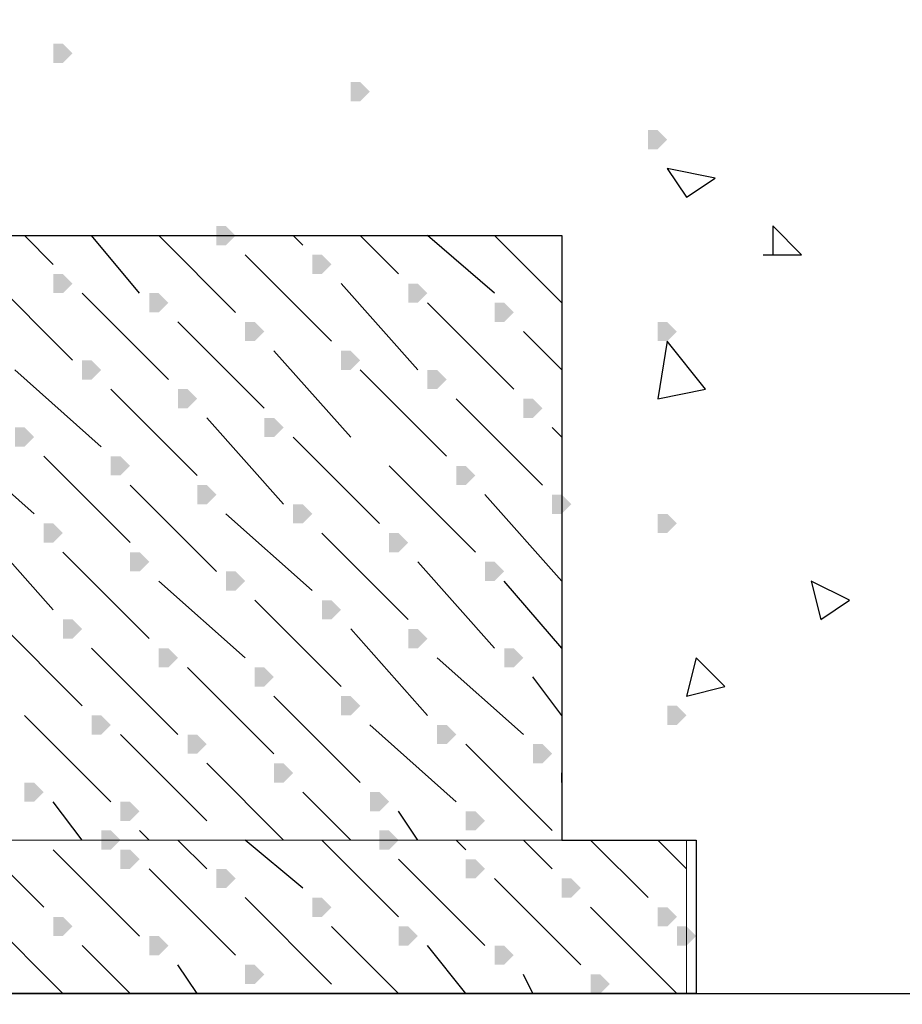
# Model space of a CAD drawing. Header units: millimetres. Extents: x 363306 to 7757304, y 1022887 to 1207196.
# Tile 94 of 256: x 793971 to 794555, y 1075681 to 1076332. Entities that reach past the tile are written whole.
import ezdxf

# ---------------------------------------------------------------- set-up
doc = ezdxf.new("R2010")
doc.units = ezdxf.units.MM
doc.layers.add('0 @ 100', color=7, linetype='Continuous')
doc.layers.add('ACO-текст', color=7, linetype='Continuous', lineweight=20)
doc.styles.add('PDF ISOCPEUR Italic', font='isocpeui.ttf')
doc.styles.add('ГОСТ 2.304', font='isocpeui.ttf')

msp = doc.modelspace()

# ---------------------------------------------------------------- hatches: boundary and pattern name
for points in [[(793993.195, 1076309.991), (793993.195, 1076316.341), (793999.545, 1076316.341), (794005.895, 1076309.991), (793999.545, 1076303.641), (793993.195, 1076303.641)], [(794190.044, 1076284.591), (794190.044, 1076290.941), (794196.394, 1076290.941), (794202.744, 1076284.591), (794196.394, 1076278.241), (794190.044, 1076278.241)], [(794386.893, 1076252.842), (794386.893, 1076259.192), (794393.243, 1076259.192), (794399.593, 1076252.842), (794393.243, 1076246.492), (794386.893, 1076246.492)], [(794101.144, 1076189.342), (794101.144, 1076195.692), (794107.494, 1076195.692), (794113.844, 1076189.342), (794107.494, 1076182.992), (794101.144, 1076182.992)], [(794164.644, 1076170.292), (794164.644, 1076176.642), (794170.994, 1076176.642), (794177.344, 1076170.292), (794170.994, 1076163.942), (794164.644, 1076163.942)], [(793993.195, 1076157.592), (793993.195, 1076163.942), (793999.545, 1076163.942), (794005.895, 1076157.592), (793999.545, 1076151.242), (793993.195, 1076151.242)], [(794228.144, 1076151.242), (794228.144, 1076157.592), (794234.494, 1076157.592), (794240.844, 1076151.242), (794234.494, 1076144.892), (794228.144, 1076144.892)], [(794056.695, 1076144.892), (794056.695, 1076151.242), (794063.045, 1076151.242), (794069.394, 1076144.892), (794063.045, 1076138.542), (794056.695, 1076138.542)], [(794285.293, 1076138.542), (794285.293, 1076144.892), (794291.643, 1076144.892), (794297.993, 1076138.542), (794291.643, 1076132.192), (794285.293, 1076132.192)], [(794120.194, 1076125.842), (794120.194, 1076132.192), (794126.544, 1076132.192), (794132.894, 1076125.842), (794126.544, 1076119.492), (794120.194, 1076119.492)], [(794393.243, 1076125.842), (794393.243, 1076132.192), (794399.593, 1076132.192), (794405.943, 1076125.842), (794399.593, 1076119.492), (794393.243, 1076119.492)], [(794183.694, 1076106.792), (794183.694, 1076113.142), (794190.044, 1076113.142), (794196.394, 1076106.792), (794190.044, 1076100.442), (794183.694, 1076100.442)], [(794012.245, 1076100.442), (794012.245, 1076106.792), (794018.595, 1076106.792), (794024.945, 1076100.442), (794018.595, 1076094.092), (794012.245, 1076094.092)], [(794240.844, 1076094.092), (794240.844, 1076100.442), (794247.194, 1076100.442), (794253.543, 1076094.092), (794247.194, 1076087.742), (794240.844, 1076087.742)], [(794075.744, 1076081.392), (794075.744, 1076087.742), (794082.094, 1076087.742), (794088.444, 1076081.392), (794082.094, 1076075.043), (794075.744, 1076075.043)], [(794304.343, 1076075.043), (794304.343, 1076081.392), (794310.693, 1076081.392), (794317.043, 1076075.043), (794310.693, 1076068.693), (794304.343, 1076068.693)], [(794132.894, 1076062.343), (794132.894, 1076068.693), (794139.244, 1076068.693), (794145.594, 1076062.343), (794139.244, 1076055.993), (794132.894, 1076055.993)], [(793967.795, 1076055.993), (793967.795, 1076062.343), (793974.145, 1076062.343), (793980.495, 1076055.993), (793974.145, 1076049.643), (793967.795, 1076049.643)], [(794031.295, 1076036.943), (794031.295, 1076043.293), (794037.645, 1076043.293), (794043.995, 1076036.943), (794037.645, 1076030.593), (794031.295, 1076030.593)], [(794259.893, 1076030.593), (794259.893, 1076036.943), (794266.243, 1076036.943), (794272.593, 1076030.593), (794266.243, 1076024.243), (794259.893, 1076024.243)], [(794088.444, 1076017.893), (794088.444, 1076024.243), (794094.794, 1076024.243), (794101.144, 1076017.893), (794094.794, 1076011.543), (794088.444, 1076011.543)], [(794323.393, 1076011.543), (794323.393, 1076017.893), (794329.743, 1076017.893), (794336.093, 1076011.543), (794329.743, 1076005.193), (794323.393, 1076005.193)], [(794151.944, 1076005.193), (794151.944, 1076011.543), (794158.294, 1076011.543), (794164.644, 1076005.193), (794158.294, 1075998.843), (794151.944, 1075998.843)], [(794393.243, 1075998.843), (794393.243, 1076005.193), (794399.593, 1076005.193), (794405.943, 1075998.843), (794399.593, 1075992.493), (794393.243, 1075992.493)], [(793986.845, 1075992.493), (793986.845, 1075998.843), (793993.195, 1075998.843), (793999.545, 1075992.493), (793993.195, 1075986.143), (793986.845, 1075986.143)], [(794215.444, 1075986.143), (794215.444, 1075992.493), (794221.794, 1075992.493), (794228.144, 1075986.143), (794221.794, 1075979.793), (794215.444, 1075979.793)], [(794043.995, 1075973.443), (794043.995, 1075979.793), (794050.345, 1075979.793), (794056.695, 1075973.443), (794050.345, 1075967.093), (794043.995, 1075967.093)], [(794278.943, 1075967.093), (794278.943, 1075973.443), (794285.293, 1075973.443), (794291.643, 1075967.093), (794285.293, 1075960.743), (794278.943, 1075960.743)], [(794107.494, 1075960.743), (794107.494, 1075967.093), (794113.844, 1075967.093), (794120.194, 1075960.743), (794113.844, 1075954.393), (794107.494, 1075954.393)], [(794170.994, 1075941.693), (794170.994, 1075948.043), (794177.344, 1075948.043), (794183.694, 1075941.693), (794177.344, 1075935.343), (794170.994, 1075935.343)], [(793999.545, 1075928.993), (793999.545, 1075935.343), (794005.895, 1075935.343), (794012.245, 1075928.993), (794005.895, 1075922.643), (793999.545, 1075922.643)], [(794228.144, 1075922.643), (794228.144, 1075928.993), (794234.494, 1075928.993), (794240.844, 1075922.643), (794234.494, 1075916.293), (794228.144, 1075916.293)], [(794063.045, 1075909.943), (794063.045, 1075916.293), (794069.394, 1075916.293), (794075.744, 1075909.943), (794069.394, 1075903.593), (794063.045, 1075903.593)], [(794291.643, 1075909.943), (794291.643, 1075916.293), (794297.993, 1075916.293), (794304.343, 1075909.943), (794297.993, 1075903.593), (794291.643, 1075903.593)], [(794126.544, 1075897.243), (794126.544, 1075903.593), (794132.894, 1075903.593), (794139.244, 1075897.243), (794132.894, 1075890.894), (794126.544, 1075890.894)], [(794183.694, 1075878.194), (794183.694, 1075884.544), (794190.044, 1075884.544), (794196.394, 1075878.194), (794190.044, 1075871.844), (794183.694, 1075871.844)], [(794399.593, 1075871.844), (794399.593, 1075878.194), (794405.943, 1075878.194), (794412.293, 1075871.844), (794405.943, 1075865.494), (794399.593, 1075865.494)], [(794018.595, 1075865.494), (794018.595, 1075871.844), (794024.945, 1075871.844), (794031.295, 1075865.494), (794024.945, 1075859.144), (794018.595, 1075859.144)], [(794247.194, 1075859.144), (794247.194, 1075865.494), (794253.543, 1075865.494), (794259.893, 1075859.144), (794253.543, 1075852.794), (794247.194, 1075852.794)], [(794082.094, 1075852.794), (794082.094, 1075859.144), (794088.444, 1075859.144), (794094.794, 1075852.794), (794088.444, 1075846.444), (794082.094, 1075846.444)], [(794310.693, 1075846.444), (794310.693, 1075852.794), (794317.043, 1075852.794), (794323.393, 1075846.444), (794317.043, 1075840.094), (794310.693, 1075840.094)], [(794139.244, 1075833.744), (794139.244, 1075840.094), (794145.594, 1075840.094), (794151.944, 1075833.744), (794145.594, 1075827.394), (794139.244, 1075827.394)], [(793974.145, 1075821.044), (793974.145, 1075827.394), (793980.495, 1075827.394), (793986.845, 1075821.044), (793980.495, 1075814.694), (793974.145, 1075814.694)], [(794202.744, 1075814.694), (794202.744, 1075821.044), (794209.094, 1075821.044), (794215.444, 1075814.694), (794209.094, 1075808.344), (794202.744, 1075808.344)], [(794037.645, 1075808.344), (794037.645, 1075814.694), (794043.995, 1075814.694), (794050.345, 1075808.344), (794043.995, 1075801.994), (794037.645, 1075801.994)], [(794266.243, 1075801.994), (794266.243, 1075808.344), (794272.593, 1075808.344), (794278.943, 1075801.994), (794272.593, 1075795.644), (794266.243, 1075795.644)], [(794024.945, 1075789.294), (794024.945, 1075795.644), (794031.295, 1075795.644), (794037.645, 1075789.294), (794031.295, 1075782.944), (794024.945, 1075782.944)], [(794209.094, 1075789.294), (794209.094, 1075795.644), (794215.444, 1075795.644), (794221.794, 1075789.294), (794215.444, 1075782.944), (794209.094, 1075782.944)], [(794037.645, 1075776.594), (794037.645, 1075782.944), (794043.995, 1075782.944), (794050.345, 1075776.594), (794043.995, 1075770.244), (794037.645, 1075770.244)], [(794266.243, 1075770.244), (794266.243, 1075776.594), (794272.593, 1075776.594), (794278.943, 1075770.244), (794272.593, 1075763.894), (794266.243, 1075763.894)], [(794101.144, 1075763.894), (794101.144, 1075770.244), (794107.494, 1075770.244), (794113.844, 1075763.894), (794107.494, 1075757.544), (794101.144, 1075757.544)], [(794329.743, 1075757.544), (794329.743, 1075763.894), (794336.093, 1075763.894), (794342.443, 1075757.544), (794336.093, 1075751.194), (794329.743, 1075751.194)], [(794164.644, 1075744.844), (794164.644, 1075751.194), (794170.994, 1075751.194), (794177.344, 1075744.844), (794170.994, 1075738.494), (794164.644, 1075738.494)], [(794393.243, 1075738.494), (794393.243, 1075744.844), (794399.593, 1075744.844), (794405.943, 1075738.494), (794399.593, 1075732.144), (794393.243, 1075732.144)], [(793993.195, 1075732.144), (793993.195, 1075738.494), (793999.545, 1075738.494), (794005.895, 1075732.144), (793999.545, 1075725.794), (793993.195, 1075725.794)], [(794221.794, 1075725.794), (794221.794, 1075732.144), (794228.144, 1075732.144), (794234.494, 1075725.794), (794228.144, 1075719.444), (794221.794, 1075719.444)], [(794405.943, 1075725.794), (794405.943, 1075732.144), (794412.293, 1075732.144), (794418.643, 1075725.794), (794412.293, 1075719.444), (794405.943, 1075719.444)], [(794056.695, 1075719.444), (794056.695, 1075725.794), (794063.045, 1075725.794), (794069.394, 1075719.444), (794063.045, 1075713.094), (794056.695, 1075713.094)], [(794285.293, 1075713.094), (794285.293, 1075719.444), (794291.643, 1075719.444), (794297.993, 1075713.094), (794291.643, 1075706.745), (794285.293, 1075706.745)], [(794120.194, 1075700.395), (794120.194, 1075706.745), (794126.544, 1075706.745), (794132.894, 1075700.395), (794126.544, 1075694.045), (794120.194, 1075694.045)], [(794348.793, 1075694.045), (794348.793, 1075700.395), (794355.143, 1075700.395), (794361.493, 1075694.045), (794355.143, 1075687.695), (794348.793, 1075687.695)]]:
    msp.add_hatch(color=7).paths.add_polyline_path(points)

# ---------------------------------------------------------------- linework, layer by layer
at = {"color": 7, "lineweight": 0, "elevation": 0}
for points in [[(793929.695, 1076957.688), (793529.647, 1076957.688), (793529.647, 1075789.294), (794329.743, 1075789.294), (794329.743, 1076189.342), (793929.695, 1076189.342)], [(792996.25, 1075789.294), (794412.293, 1075789.294), (794412.293, 1075687.695), (792996.25, 1075687.695)]]:
    msp.add_lwpolyline(points, close=True, dxfattribs=at)
at = {"color": 7, "lineweight": 25, "elevation": 0}
for points in [[(790498.724, 1075687.695), (795098.089, 1075687.695), (795098.089, 1076538.59), (793929.695, 1076538.59), (793929.695, 1076189.342), (794329.743, 1076189.342), (794329.743, 1075789.294), (794418.643, 1075789.294), (794418.643, 1075687.695), (792996.25, 1075687.695), (792996.25, 1075789.294), (793110.55, 1075789.294), (793110.55, 1076538.59), (791535.758, 1076538.59), (791535.758, 1075789.294), (791637.358, 1075789.294), (791637.358, 1075687.695), (791034.111, 1075687.695), (791034.111, 1075789.294), (791135.711, 1075789.294), (791135.711, 1076411.591), (790498.724, 1076392.856)], [(794463.092, 1076176.642), (794488.492, 1076176.642), (794469.442, 1076195.692), (794469.442, 1076176.642)], [(793993.195, 1076170.292), (793974.145, 1076189.342)], [(794050.345, 1076151.242), (794018.595, 1076189.342)], [(794113.844, 1076138.542), (794063.045, 1076189.342)], [(794158.294, 1076182.992), (794151.944, 1076189.342)], [(794221.794, 1076163.942), (794196.394, 1076189.342)], [(794285.293, 1076151.242), (794240.844, 1076189.342)], [(794329.743, 1076144.892), (794285.293, 1076189.342)], [(794177.344, 1076119.492), (794120.194, 1076176.642)], [(794005.895, 1076106.792), (793948.745, 1076163.942)], [(794234.494, 1076100.442), (794183.694, 1076157.592)], [(794069.394, 1076094.092), (794012.245, 1076151.242)], [(794297.993, 1076087.742), (794240.844, 1076144.892)], [(794132.894, 1076075.043), (794075.744, 1076132.192)], [(794329.743, 1076100.442), (794304.343, 1076125.842)], [(794190.044, 1076055.993), (794139.244, 1076113.142)], [(794024.945, 1076049.643), (793967.795, 1076100.442)], [(794253.543, 1076043.293), (794196.394, 1076100.442)], [(794088.444, 1076030.593), (794031.295, 1076087.742)], [(794317.043, 1076024.243), (794259.893, 1076081.392)], [(794145.594, 1076011.543), (794094.794, 1076068.693)], [(794329.743, 1076055.993), (794323.393, 1076062.343)], [(793980.495, 1076005.193), (793923.345, 1076055.993)], [(794209.094, 1075998.843), (794151.944, 1076055.993)], [(794043.995, 1075986.143), (793986.845, 1076043.293)], [(794272.593, 1075979.793), (794215.444, 1076036.943)], [(794101.144, 1075967.093), (794043.995, 1076024.243)], [(794329.743, 1075960.743), (794278.943, 1076017.893)], [(794164.644, 1075954.393), (794107.494, 1076005.193)], [(793993.195, 1075941.693), (793942.395, 1075998.843)], [(794228.144, 1075935.343), (794170.994, 1075992.493)], [(794056.695, 1075922.643), (793999.545, 1075979.793)], [(794285.293, 1075916.293), (794234.494, 1075973.443)], [(794120.194, 1075909.943), (794063.045, 1075960.743)], [(794329.743, 1075916.293), (794291.643, 1075960.743)], [(794183.694, 1075890.894), (794126.544, 1075948.043)], [(794012.245, 1075878.194), (793955.095, 1075935.343)], [(794240.844, 1075871.844), (794190.044, 1075928.993)], [(794075.744, 1075859.144), (794018.595, 1075916.293)], [(794304.343, 1075859.144), (794247.194, 1075909.943)], [(794139.244, 1075846.444), (794082.094, 1075903.593)], [(794329.743, 1075871.844), (794310.693, 1075897.243)], [(794196.394, 1075827.394), (794139.244, 1075884.544)], [(794031.295, 1075814.694), (793974.145, 1075871.844)], [(794259.893, 1075814.694), (794202.744, 1075865.494)], [(794094.794, 1075801.994), (794037.645, 1075859.144)], [(794323.393, 1075795.644), (794266.243, 1075852.794)], [(794145.594, 1075789.294), (794094.794, 1075840.094)], [(794329.743, 1075827.394), (794329.743, 1075833.744)], [(794190.044, 1075789.294), (794158.294, 1075821.044)], [(794012.245, 1075789.294), (793993.195, 1075814.694)], [(794234.494, 1075789.294), (794221.794, 1075808.344)], [(794056.695, 1075789.294), (794050.345, 1075795.644)], [(793986.845, 1075744.844), (793942.395, 1075789.294)], [(794094.794, 1075770.244), (794075.744, 1075789.294)], [(794158.294, 1075757.544), (794120.194, 1075789.294)], [(794221.794, 1075738.494), (794170.994, 1075789.294)], [(794266.243, 1075782.944), (794259.893, 1075789.294)], [(794323.393, 1075770.244), (794304.343, 1075789.294)], [(794386.893, 1075751.194), (794348.793, 1075789.294)], [(794412.293, 1075770.244), (794393.243, 1075789.294)], [(794050.345, 1075725.794), (793993.195, 1075782.944)], [(794278.943, 1075719.444), (794221.794, 1075776.594)], [(794113.844, 1075713.094), (794056.695, 1075770.244)], [(794342.443, 1075706.745), (794285.293, 1075763.894)], [(794177.344, 1075694.045), (794120.194, 1075751.194)], [(794405.943, 1075687.695), (794348.793, 1075744.844)], [(793999.545, 1075687.695), (793948.745, 1075738.494)], [(794221.794, 1075687.695), (794177.344, 1075732.144)], [(794043.995, 1075687.695), (794012.245, 1075719.444)], [(794266.243, 1075687.695), (794240.844, 1075719.444)], [(794088.444, 1075687.695), (794075.744, 1075706.745)], [(794310.693, 1075687.695), (794304.343, 1075700.395)]]:
    msp.add_lwpolyline(points, dxfattribs=at)
for points in [[(794399.593, 1076233.792), (794412.293, 1076214.742), (794431.343, 1076227.442)], [(794393.243, 1076081.392), (794424.993, 1076087.742), (794399.593, 1076119.492)], [(794494.842, 1075960.743), (794501.192, 1075935.343), (794520.242, 1075948.043)], [(794418.643, 1075909.943), (794412.293, 1075884.544), (794437.692, 1075890.894)]]:
    msp.add_lwpolyline(points, close=True, dxfattribs=at)

# ---------------------------------------------------------------- texts
at = {"layer": '0 @ 100', "color": 7, "insert": (761996.908, 1075986.433), "char_height": 318.940213, "width": 19697.5359, "attachment_point": 4, "style": 'ГОСТ 2.304'}
msp.add_mtext('\\pi5457.36288;{\\fISOCPEUR|b1|i1|c204|p34;Характеристика участка строительства:\\P\\pi0;\\P}Расчетная зимняя температура воздух 15 °С.\\PСкоростной напор ветра   - 38кг/м2.\\PВес снегового покрова    - 50кг/м2.\\PКлассификация зданий по функциональной пожарной опасности - Ф 4.1 \\PКоэффициент надежности по назначению - 0.95\\P\\P^IПроектом разработано подъёмник для мало мобильных граждан населения грузоподъемностью 250 кг. скоростью 0,25 см/с. Двери шахт подъёмника противопожарные с пределом огнестойкости El 30. Подъёмники оборудованы кабинами габаритами 1500х1500 мм, ширина дверей кабины обеспечивает проезд инвалидной коляски. Для экстренных случаев подъёмник оснащен дополнительным аккумулятором и механическим спуском для безопасного спуска пассажира в нулевую отметку. Так же в дверях подъёмника установлены замки датчики которые открываются с ключевыми картами, чтобы открыть двери подъёмника.\\P^IС внешней и внутренней стороны наружных стен предусмотрено обшивка из аквапанелей толщиной 12,5мм с утеплением из минераловатной ваты на кварцевой основе, А =0,040 Вт/мС, толщиной 100мм. (по теплотехническому расчету). Наружная отделка из органическое стекло.\\P^IПодрядчик обязан предоставить заказчику сертификаты соответствия и пожарной безопасности на фасадную систему и все применяемые в данной системе материалы и изделия.\\PКонструкции, изделия и материалы применены по действующим стандартам, ТУ, сертификатам. На путях эвакуации используются отделочные материалы, соответствующие требованиям п. 5.25 ШНК 2.01.02-04.\\PОтделка стен с внутренней стороны окраска водоэмульсионными красками светлых тонов. Во внутренней и наружной отделке использованы современные отделочные материалы используемые на территории Республики Узбекистан.\\P^IКрыша - скатная из металлических профилированных листов с полимерными покрытиями с обеих сторон толщ.0,55мм по металлическим конструкциям.\\P^IПо периметру наружных стен устраивается бетонная отмостка. Бетон кл.В 7,5 шириной 1000 мм, толщиной 50 мм по гравийному основанию толщиной 100 мм -150 мм.\\P^IВсе строительно-монтажные работы вести согласно указаний соответствующих строительных норм и проекта производства работ (П.П.Р.) на основании ШНК 3.01.01 - 03 и КМК 3.01.02 - 00.', dxfattribs=at)
at = {"layer": 'ACO-текст', "insert": (672490.308, 1084593.003), "char_height": 300, "width": 19682.58846, "attachment_point": 1, "style": 'PDF ISOCPEUR Italic'}
msp.add_mtext('\\pi-600,l900,t900;{\\H1.1429x;\\C0;Примечание:}\\P1.^IОбщие указания и грунтовые условия смотри на листе КP-7. \\P2.^IСоединения пересечений стержней арматуры выполнять вязаными стальной  отожженной проволокой d=0.8-1.0мм.\\P3.^IСтыки арматуры должны иметь длину перепуска  L=600мм для d=16А400, L=800мм для d=20А400, L=900мм для d=22А400 \\P4.^IСтыки стержней внахлестку должны располагаться вразбежку. При этом площадь сечения рабочих стержней, стыкуемых в одном месте, должна быть не более 50% общей плошади сечения арматуры. \\P5.^IУказания по выполнению арматурных, опалубочных, бетонных работ, допуски при установке арматуры и опалубки, устройству рабочих швов, уходу за бетоном см. КМК 3.03.01-98.', dxfattribs=at)

doc.saveas('drawing.dxf')
